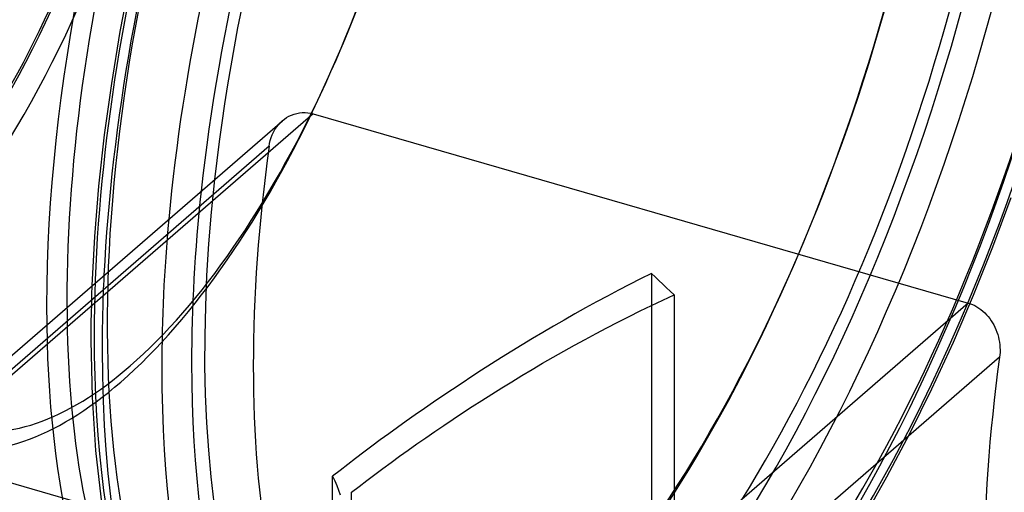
# Model space of a CAD drawing. Header units: millimetres. Extents: x -144 to 144, y -123 to 109.
# Tile 5 of 11: x -97 to -6, y -38 to 5. Entities that reach past the tile are written whole.
import ezdxf

# ---------------------------------------------------------------- set-up
doc = ezdxf.new("R2010")
doc.units = ezdxf.units.MM
doc.layers.add('HIDDEN', color=7, linetype='Continuous')
doc.layers.add('THICK', color=7, linetype='Continuous')

msp = doc.modelspace()

# ---------------------------------------------------------------- linework, layer by layer
at = {"layer": 'HIDDEN'}
for p, q in [((-73.181, -4.63), (-73.018, -4.421)), ((-73.018, -4.421), (-72.843, -4.227)), ((-72.843, -4.227), (-72.656, -4.051)), ((-73.679, -5.597), (-73.58, -5.34)), ((-73.58, -5.34), (-73.463, -5.092)), ((-73.463, -5.092), (-73.33, -4.855)), ((-73.33, -4.855), (-73.181, -4.63)), ((-73.869, -6.393), (-73.824, -6.126)), ((-73.824, -6.126), (-73.76, -5.86)), ((-73.76, -5.86), (-73.679, -5.597)), ((-73.869, -6.393), (-109.515, -37.264)), ((-7.45, -15.603), (-5.774, -11.08)), ((-9.221, -20.035), (-7.45, -15.603)), ((-38.773, -18.051), (-39.792, -18.557)), ((-38.433, -18.377), (-38.773, -18.051)), ((-38.773, -18.051), (-38.773, -45.099)), ((-39.792, -18.557), (-40.808, -19.073)), ((-38.091, -18.704), (-38.433, -18.377)), ((-37.748, -19.032), (-38.091, -18.704)), ((-90.124, -20.006), (-90.095, -19.154)), ((-41.819, -19.597), (-42.826, -20.129)), ((-40.808, -19.073), (-41.819, -19.597)), ((-37.403, -19.361), (-37.748, -19.032)), ((-37.057, -19.691), (-37.403, -19.361)), ((-36.71, -20.022), (-37.057, -19.691)), ((-90.147, -20.852), (-90.124, -20.006)), ((-43.827, -20.668), (-44.823, -21.215)), ((-42.826, -20.129), (-43.827, -20.668)), ((-38.783, -20.988), (-37.749, -20.5)), ((-37.749, -20.5), (-36.71, -20.022)), ((-36.71, -20.022), (-36.71, -43.962)), ((-11.079, -24.359), (-9.221, -20.035)), ((-90.166, -21.694), (-90.147, -20.852)), ((-44.823, -21.215), (-45.812, -21.767)), ((-40.836, -21.992), (-39.812, -21.486)), ((-39.812, -21.486), (-38.783, -20.988)), ((-90.187, -23.365), (-90.179, -22.531)), ((-90.179, -22.531), (-90.166, -21.694)), ((-46.795, -22.325), (-47.77, -22.888)), ((-45.812, -21.767), (-46.795, -22.325)), ((-42.864, -23.029), (-41.853, -22.507)), ((-41.853, -22.507), (-40.836, -21.992)), ((-90.189, -24.194), (-90.187, -23.365)), ((-48.739, -23.456), (-49.699, -24.028)), ((-47.77, -22.888), (-48.739, -23.456)), ((-43.868, -23.559), (-42.864, -23.029)), ((-90.083, -29.386), (-90.189, -24.194)), ((-49.699, -24.028), (-50.651, -24.604)), ((-45.854, -24.637), (-44.865, -24.095)), ((-44.865, -24.095), (-43.868, -23.559)), ((-13.044, -28.621), (-11.079, -24.359)), ((-51.593, -25.182), (-52.527, -25.763)), ((-50.651, -24.604), (-51.593, -25.182)), ((-47.807, -25.736), (-46.835, -25.184)), ((-46.835, -25.184), (-45.854, -24.637)), ((-52.527, -25.763), (-53.451, -26.346)), ((-48.771, -26.293), (-47.807, -25.736)), ((-54.366, -26.93), (-55.269, -27.515)), ((-53.451, -26.346), (-54.366, -26.93)), ((-50.669, -27.417), (-49.724, -26.853)), ((-49.724, -26.853), (-48.771, -26.293)), ((-55.269, -27.515), (-56.162, -28.101)), ((-52.526, -28.551), (-51.603, -27.983)), ((-51.603, -27.983), (-50.669, -27.417)), ((-57.045, -28.687), (-57.915, -29.272)), ((-56.162, -28.101), (-57.045, -28.687)), ((-53.439, -29.121), (-52.526, -28.551)), ((-15.081, -32.741), (-13.044, -28.621)), ((-89.77, -34.292), (-90.083, -29.386)), ((-57.915, -29.272), (-58.775, -29.857)), ((-55.231, -30.265), (-54.341, -29.693)), ((-54.341, -29.693), (-53.439, -29.121)), ((-59.622, -30.441), (-60.456, -31.022)), ((-58.775, -29.857), (-59.622, -30.441)), ((-56.11, -30.838), (-55.231, -30.265)), ((-61.278, -31.602), (-62.087, -32.179)), ((-60.456, -31.022), (-61.278, -31.602)), ((-57.83, -31.983), (-56.976, -31.411)), ((-56.976, -31.411), (-56.11, -30.838)), ((-62.087, -32.179), (-62.882, -32.753)), ((-58.671, -32.554), (-57.83, -31.983)), ((-63.664, -33.324), (-64.431, -33.891)), ((-62.882, -32.753), (-63.664, -33.324)), ((-60.314, -33.692), (-59.499, -33.124)), ((-59.499, -33.124), (-58.671, -32.554)), ((-17.182, -36.703), (-15.081, -32.741)), ((-89.089, -40.128), (-89.77, -34.292)), ((-64.431, -33.891), (-65.185, -34.454)), ((-61.901, -34.82), (-61.115, -34.257)), ((-61.115, -34.257), (-60.314, -33.692)), ((-65.923, -35.013), (-66.647, -35.566)), ((-65.185, -34.454), (-65.923, -35.013)), ((-62.674, -35.38), (-61.901, -34.82)), ((-67.356, -36.115), (-68.049, -36.658)), ((-66.647, -35.566), (-67.356, -36.115)), ((-64.175, -36.49), (-63.432, -35.937)), ((-63.432, -35.937), (-62.674, -35.38)), ((-68.05, -36.658), (-67.844, -37.084)), ((-68.049, -49.117), (-68.049, -36.658)), ((-65.615, -37.583), (-64.902, -37.039)), ((-64.902, -37.039), (-64.175, -36.49)), ((-19.335, -40.494), (-17.182, -36.703)), ((-67.844, -37.084), (-67.658, -37.511)), ((-67.658, -37.511), (-67.492, -37.938)), ((-67.492, -37.938), (-67.347, -38.362)), ((-66.312, -38.123), (-65.615, -37.583)), ((-66.312, -47.89), (-66.312, -38.123))]:
    msp.add_line(p, q, dxfattribs=at)
for centre, major_axis, start_param, end_param in [((-46.921, 13.545), (23.852, 82.626), -0.982794, 2.158799), ((-52.481, 15.15), (-23.186, -80.32), 0.588003, 3.141593), ((-51.615, 14.9), (-22.632, -78.399), 0.588003, 3.141594), ((-46.921, 13.545), (23.186, 80.32), -2.55359, 0), ((-37.984, 10.965), (-23.186, -80.32), 0.588003, 3.141593), ((-111.717, 32.25), (-16.502, -57.166), 0.588003, 3.141594), ((-46.921, 13.545), (23.186, 80.32), 0.588003, 3.141593), ((-51.615, 14.9), (-22.632, -78.399), -2.55359, -0.265909), ((-87.469, 25.25), (-17.057, -59.087), 0.588003, 3.141594), ((-86.603, 25), (-16.502, -57.166), 0.588003, 3.141594), ((-86.603, 25), (-16.502, -57.166), -2.55359, -0.265909), ((37.984, -10.965), (23.186, 80.32), 0.588003, 3.141593), ((-111.717, 32.25), (16.613, 57.55), -2.55359, -0.982794), ((-110.332, 31.85), (-17.057, -59.087), 0.588003, 2.158799), ((-46.921, 13.545), (23.852, 82.626), -2.55359, -0.982794), ((-45.189, 13.045), (24.407, 84.548), -2.55359, -0.982794), ((-39.716, 11.465), (24.407, 84.548), -2.55359, -0.982794), ((-37.984, 10.965), (-23.852, -82.626), 0.588003, 2.158799), ((-33.515, 9.675), (23.186, 80.32), 1.894984, 2.422614), ((-37.984, 10.965), (-23.186, -80.32), -1.191642, 0), ((-37.984, 10.965), (-23.852, -82.626), -1.185731, -0.982794), ((-39.716, 11.465), (24.407, 84.548), 1.987235, 2.158799), ((-45.189, 13.045), (24.407, 84.548), 2.070891, 2.158799), ((-52.481, 15.15), (-23.186, -80.32), -0.958908, -0.265987), ((-46.921, 13.545), (23.852, 82.626), 2.158799, 3.729595), ((-45.189, 13.045), (24.407, 84.548), 2.158799, 3.141593), ((-86.603, 25), (-16.502, -57.166), 0.000002, 0.588003), ((-39.716, 11.465), (24.407, 84.548), 2.158799, 3.729595), ((-37.984, 10.965), (-23.852, -82.626), -0.982794, 0.588003), ((-87.469, 25.25), (-17.057, -59.087), 0.000002, 0.588003)]:
    msp.add_ellipse(centre, major_axis=major_axis, ratio=0.433013, start_param=start_param, end_param=end_param, dxfattribs=at)
at = {"layer": 'THICK'}
for p, q in [((-87.521, 4.123), (-86.595, 8.931)), ((-88.311, -0.643), (-87.521, 4.123)), ((-88.963, -5.348), (-88.311, -0.643)), ((-69.811, -3.414), (-106.051, -34.799)), ((-72.044, -3.632), (-71.816, -3.525)), ((-71.816, -3.525), (-71.577, -3.436)), ((-71.577, -3.436), (-71.331, -3.368)), ((-71.331, -3.368), (-71.078, -3.321)), ((-71.078, -3.321), (-70.822, -3.296)), ((-70.822, -3.296), (-70.565, -3.294)), ((-70.565, -3.294), (-70.309, -3.313)), ((-70.309, -3.313), (-70.056, -3.354)), ((-70.056, -3.354), (-69.811, -3.414)), ((-69.811, -3.414), (-9.709, -20.764)), ((-108.67, -35.24), (-72.647, -4.043)), ((-72.656, -4.051), (-72.463, -3.895)), ((-72.463, -3.895), (-72.261, -3.756)), ((-72.261, -3.756), (-72.044, -3.632)), ((-89.483, -10.042), (-88.963, -5.348)), ((-89.861, -14.659), (-89.483, -10.042)), ((-90.095, -19.154), (-89.861, -14.659)), ((-9.709, -20.764), (-45.949, -52.149)), ((-9.709, -20.764), (-9.511, -20.829)), ((-9.511, -20.829), (-9.312, -20.907)), ((-9.312, -20.907), (-9.115, -21)), ((-9.115, -21), (-8.921, -21.107)), ((-8.921, -21.107), (-8.731, -21.228)), ((-8.731, -21.228), (-8.546, -21.362)), ((-8.546, -21.362), (-8.368, -21.508)), ((-8.368, -21.508), (-8.197, -21.665)), ((-8.197, -21.665), (-8.035, -21.833)), ((-8.035, -21.833), (-7.882, -22.009)), ((-7.882, -22.009), (-7.739, -22.193)), ((-7.739, -22.193), (-7.606, -22.383)), ((-7.606, -22.383), (-7.485, -22.577)), ((-7.485, -22.577), (-7.373, -22.776)), ((-7.373, -22.776), (-7.27, -22.984)), ((-7.27, -22.984), (-7.174, -23.2)), ((-7.174, -23.2), (-7.089, -23.422)), ((-7.089, -23.422), (-7.013, -23.651)), ((-7.013, -23.651), (-6.949, -23.883)), ((-6.949, -23.883), (-6.895, -24.119)), ((-6.895, -24.119), (-6.853, -24.356)), ((-6.853, -24.356), (-6.822, -24.594)), ((-6.822, -24.594), (-6.803, -24.831)), ((-6.799, -25.297), (-6.814, -25.523)), ((-6.803, -24.831), (-6.796, -25.066)), ((-6.796, -25.066), (-6.799, -25.297)), ((-6.839, -25.743), (-42.485, -56.614)), ((-6.814, -25.523), (-6.839, -25.743)), ((-106.051, -34.799), (-45.949, -52.149))]:
    msp.add_line(p, q, dxfattribs=at)
for centre, major_axis, start_param, end_param in [((-45.189, 13.045), (24.407, 84.548), 0.000107, 2.070891), ((-39.716, 11.465), (24.407, 84.548), 0.000107, 1.987235), ((-37.984, 10.965), (-23.852, -82.626), 2.90479, 5.097454), ((-52.481, 15.15), (-23.186, -80.32), -2.55359, -0.958908), ((-37.984, 10.965), (-23.186, -80.32), -2.55359, -1.191642), ((-87.469, 25.25), (-17.057, -59.087), -2.55359, -0.265909), ((33.515, -9.675), (-23.186, -80.32), -1.246609, -0.718979)]:
    msp.add_ellipse(centre, major_axis=major_axis, ratio=0.433013, start_param=start_param, end_param=end_param, dxfattribs=at)

doc.saveas('drawing.dxf')
